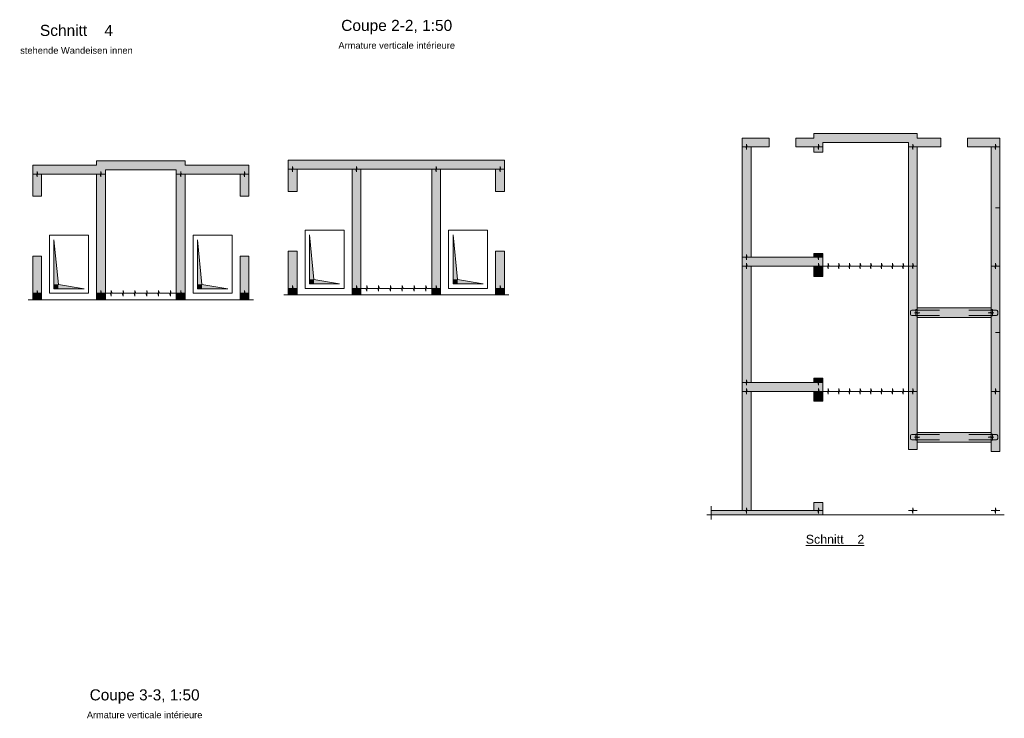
# Model space of a CAD drawing. Header units: metres. Extents: x 1.3 to 56.7, y 2.9 to 40.9.
# Tile 5 of 5: x 34.5 to 56.7, y 25.1 to 40.9. Entities that reach past the tile are written whole.
import ezdxf

# ---------------------------------------------------------------- set-up
doc = ezdxf.new("R2010")
doc.units = ezdxf.units.M
doc.header["$LTSCALE"] = 0.1
doc.linetypes.add('AUSGEZOGEN', pattern=[0])
doc.linetypes.add('STRICHLINIE_S4', pattern=[0.165, 0.125, -0.04])
for name, color, linetype, lineweight in [('XR$1$Béton coupé', 117, 'AUSGEZOGEN', 50), ('XR$1$Béton masqué avant', 117, 'STRICHLINIE_S4', 25), ('XR$1$Joints de bétonnage', 7, 'AUSGEZOGEN', 25), ('XR$1$Limite de coupe', 7, 'AUSGEZOGEN', 25), ('XR$1$Surface hachurée', 7, 'AUSGEZOGEN', 25), ('XR$1$Symboles réservations', 117, 'AUSGEZOGEN', 35), ('XR$1$Texte coupe', 7, 'AUSGEZOGEN', 25), ('XR$1$Éléments incorporés mur', 5, 'AUSGEZOGEN', 35)]:
    doc.layers.add(name, color=color, linetype=linetype, lineweight=lineweight)
doc.styles.add('ARIAL', font='arial.ttf')

msp = doc.modelspace()

# ---------------------------------------------------------------- hatches: boundary and pattern name
at = {"layer": 'XR$1$Surface hachurée', "linetype": 'AUSGEZOGEN', "lineweight": 13, "transparency": 33554687}
for points in [[(50.76, 38.026), (51.37, 38.026), (51.37, 38.226), (50.76, 38.226)], [(52.38, 37.906), (52.58, 37.906), (52.58, 38.126), (54.71, 38.126), (54.71, 38.326), (52.38, 38.326), (52.38, 38.226), (51.97, 38.226), (51.97, 38.026), (52.38, 38.026)], [(54.71, 38.026), (55.242, 38.026), (55.242, 38.226), (54.71, 38.226)], [(56.575, 38.226), (55.842, 38.226), (55.842, 38.026), (56.575, 38.026)], [(50.76, 38.026), (50.76, 32.706), (50.96, 32.706), (50.96, 35.336), (52.58, 35.336), (52.58, 35.536), (50.96, 35.536), (50.96, 38.026)], [(54.51, 35.336), (54.71, 35.336), (54.71, 38.126), (54.51, 38.126)], [(34.75, 37.61), (34.75, 37.41), (36.39, 37.41), (36.39, 37.61)], [(36.19, 37.71), (36.19, 37.61), (36.39, 37.61), (36.39, 37.51), (37.99, 37.51), (37.99, 37.61), (38.19, 37.61), (38.19, 37.71)], [(37.99, 37.61), (37.99, 37.41), (39.63, 37.41), (39.63, 37.61)], [(40.516, 37.722), (40.516, 37.522), (42.156, 37.522), (42.156, 37.722)], [(42.156, 37.522), (43.756, 37.522), (43.756, 37.722), (42.156, 37.722)], [(43.756, 37.722), (43.756, 37.522), (45.396, 37.522), (45.396, 37.722)], [(34.75, 36.91), (34.95, 36.91), (34.95, 37.41), (34.75, 37.41)], [(36.19, 34.72), (36.39, 34.72), (36.39, 37.41), (36.19, 37.41)], [(37.99, 34.72), (38.19, 34.72), (38.19, 37.41), (37.99, 37.41)], [(39.43, 36.91), (39.63, 36.91), (39.63, 37.41), (39.43, 37.41)], [(40.516, 37.022), (40.716, 37.022), (40.716, 37.522), (40.516, 37.522)], [(41.956, 34.832), (42.156, 34.832), (42.156, 37.522), (41.956, 37.522)], [(43.756, 34.832), (43.956, 34.832), (43.956, 37.522), (43.756, 37.522)], [(45.196, 37.022), (45.396, 37.022), (45.396, 37.522), (45.196, 37.522)], [(34.75, 34.72), (34.95, 34.72), (34.95, 35.56), (34.75, 35.56)], [(39.43, 34.72), (39.63, 34.72), (39.63, 35.56), (39.43, 35.56)], [(40.516, 34.832), (40.716, 34.832), (40.716, 35.672), (40.516, 35.672)], [(45.196, 34.832), (45.396, 34.832), (45.396, 35.672), (45.196, 35.672)], [(52.58, 35.616), (52.38, 35.616), (52.38, 35.536), (52.58, 35.536)], [(52.38, 35.096), (52.58, 35.096), (52.58, 35.336), (52.38, 35.336)], [(34.75, 34.57), (34.95, 34.57), (34.95, 34.72), (34.75, 34.72)], [(36.19, 34.57), (36.39, 34.57), (36.39, 34.72), (36.19, 34.72)], [(37.99, 34.57), (38.19, 34.57), (38.19, 34.72), (37.99, 34.72)], [(39.43, 34.57), (39.63, 34.57), (39.63, 34.72), (39.43, 34.72)], [(40.516, 34.682), (40.716, 34.682), (40.716, 34.832), (40.516, 34.832)], [(41.956, 34.682), (42.156, 34.682), (42.156, 34.832), (41.956, 34.832)], [(43.756, 34.682), (43.956, 34.682), (43.956, 34.832), (43.756, 34.832)], [(45.196, 34.682), (45.396, 34.682), (45.396, 34.832), (45.196, 34.832)], [(50.76, 32.706), (50.76, 29.816), (50.96, 29.816), (50.96, 32.506), (52.58, 32.506), (52.58, 32.706)], [(52.58, 32.806), (52.38, 32.806), (52.38, 32.706), (52.58, 32.706)], [(52.38, 32.286), (52.58, 32.286), (52.58, 32.506), (52.38, 32.506)], [(52.58, 29.716), (52.58, 29.996), (52.38, 29.996), (52.38, 29.816), (50.06, 29.816), (50.06, 29.716)]]:
    msp.add_hatch(color=91, dxfattribs=at).paths.add_polyline_path(points)
at = {"layer": 'XR$1$Surface hachurée', "linetype": 'AUSGEZOGEN', "lineweight": 25, "transparency": 33554687}
for points in [[(56.375, 35.336), (56.575, 35.336), (56.575, 38.026), (56.375, 38.026)], [(54.71, 35.336), (54.51, 35.336), (54.51, 32.506), (54.71, 32.506)], [(56.375, 35.336), (56.375, 32.506), (56.575, 32.506), (56.575, 35.336)], [(54.71, 34.171), (56.375, 34.171), (56.375, 34.391), (54.71, 34.391)], [(54.51, 32.506), (54.51, 31.196), (54.71, 31.196), (54.71, 31.361), (56.375, 31.361), (56.375, 31.146), (56.575, 31.146), (56.575, 32.506), (56.375, 32.506), (56.375, 31.581), (54.71, 31.581), (54.71, 32.506)]]:
    msp.add_hatch(color=91, dxfattribs=at).paths.add_polyline_path(points)
at = {"layer": 'XR$1$Symboles réservations', "linetype": 'AUSGEZOGEN', "lineweight": 13, "transparency": 33554687}
for points in [[(40.996, 36.042), (40.996, 35.032), (41.096, 35.032)], [(44.236, 36.042), (44.236, 35.032), (44.336, 35.032)], [(35.23, 35.93), (35.23, 34.92), (35.33, 34.92)], [(38.47, 35.93), (38.47, 34.92), (38.57, 34.92)], [(35.33, 34.92), (35.23, 34.92), (35.23, 34.82), (35.33, 34.82)], [(35.33, 34.92), (35.33, 34.82), (35.91, 34.82)], [(38.57, 34.92), (38.47, 34.92), (38.47, 34.82), (38.57, 34.82)], [(38.57, 34.92), (38.57, 34.82), (39.15, 34.82)], [(41.096, 35.032), (40.996, 35.032), (40.996, 34.932), (41.096, 34.932)], [(41.096, 35.032), (41.096, 34.932), (41.676, 34.932)], [(44.336, 35.032), (44.236, 35.032), (44.236, 34.932), (44.336, 34.932)], [(44.336, 35.032), (44.336, 34.932), (44.916, 34.932)]]:
    msp.add_hatch(color=7, dxfattribs=at).paths.add_polyline_path(points)

# ---------------------------------------------------------------- linework, layer by layer
at = {"layer": 'XR$1$Béton coupé', "color": 8, "linetype": 'AUSGEZOGEN', "lineweight": 13, "transparency": 33554687}
for p, q in [((50.76, 38.226), (50.76, 38.026)), ((51.37, 38.226), (50.76, 38.226)), ((51.37, 38.226), (51.37, 38.026)), ((51.97, 38.226), (51.97, 38.026)), ((52.38, 38.226), (51.97, 38.226)), ((54.71, 38.326), (52.38, 38.326)), ((52.38, 38.326), (52.38, 38.226)), ((54.71, 38.226), (54.71, 38.326)), ((55.242, 38.226), (54.71, 38.226)), ((55.242, 38.226), (55.242, 38.026)), ((55.842, 38.226), (55.842, 38.026)), ((56.575, 38.226), (55.842, 38.226)), ((56.575, 38.226), (56.375, 38.226)), ((56.575, 38.026), (56.575, 38.226)), ((56.575, 35.336), (56.575, 38.226)), ((50.76, 38.026), (50.76, 35.536)), ((50.96, 35.536), (50.96, 38.026)), ((50.96, 38.026), (51.37, 38.026)), ((51.97, 38.026), (52.38, 38.026)), ((52.38, 38.026), (52.38, 37.906)), ((52.58, 38.126), (54.51, 38.126)), ((52.58, 37.906), (52.58, 38.126)), ((52.58, 38.126), (54.51, 38.126)), ((54.51, 38.126), (54.51, 35.336)), ((54.71, 35.336), (54.71, 38.026)), ((54.71, 38.026), (55.242, 38.026)), ((55.842, 38.026), (56.375, 38.026)), ((56.375, 38.026), (56.375, 35.336)), ((52.38, 37.906), (52.58, 37.906)), ((36.19, 37.61), (34.75, 37.61)), ((34.75, 37.61), (34.75, 37.41)), ((38.19, 37.71), (36.19, 37.71)), ((36.19, 37.71), (36.19, 37.61)), ((38.19, 37.61), (38.19, 37.71)), ((39.63, 37.61), (38.19, 37.61)), ((39.63, 37.41), (39.63, 37.61)), ((41.956, 37.722), (40.516, 37.722)), ((40.516, 37.722), (40.516, 37.522)), ((43.956, 37.722), (41.956, 37.722)), ((45.396, 37.722), (43.956, 37.722)), ((45.396, 37.522), (45.396, 37.722)), ((34.75, 37.41), (34.75, 36.91)), ((34.95, 36.91), (34.95, 37.41)), ((34.95, 37.41), (36.19, 37.41)), ((36.19, 37.41), (36.19, 34.57)), ((36.39, 37.51), (37.99, 37.51)), ((36.39, 34.57), (36.39, 37.51)), ((37.99, 37.51), (37.99, 34.57)), ((38.19, 37.41), (39.43, 37.41)), ((38.19, 34.57), (38.19, 37.41)), ((39.43, 37.41), (39.43, 36.91)), ((39.63, 36.91), (39.63, 37.41)), ((40.516, 37.522), (40.516, 37.022)), ((40.716, 37.022), (40.716, 37.522)), ((40.716, 37.522), (41.956, 37.522)), ((41.956, 37.522), (41.956, 34.682)), ((42.156, 37.522), (43.756, 37.522)), ((42.156, 34.682), (42.156, 37.522)), ((43.756, 37.522), (43.756, 34.682)), ((43.956, 37.522), (45.196, 37.522)), ((43.956, 34.682), (43.956, 37.522)), ((45.196, 37.522), (45.196, 37.022)), ((45.396, 37.022), (45.396, 37.522)), ((34.75, 36.91), (34.95, 36.91)), ((39.43, 36.91), (39.63, 36.91)), ((40.516, 37.022), (40.716, 37.022)), ((45.196, 37.022), (45.396, 37.022)), ((34.95, 35.56), (34.75, 35.56)), ((34.75, 35.56), (34.75, 34.57)), ((34.95, 34.57), (34.95, 35.56)), ((39.63, 35.56), (39.43, 35.56)), ((39.43, 35.56), (39.43, 34.57)), ((39.63, 34.57), (39.63, 35.56)), ((40.716, 35.672), (40.516, 35.672)), ((40.516, 35.672), (40.516, 34.682)), ((40.716, 34.682), (40.716, 35.672)), ((45.396, 35.672), (45.196, 35.672)), ((45.196, 35.672), (45.196, 34.682)), ((45.396, 34.682), (45.396, 35.672)), ((52.58, 35.616), (52.38, 35.616)), ((52.38, 35.616), (52.38, 35.536)), ((52.58, 35.536), (52.58, 35.616)), ((50.76, 35.536), (50.76, 35.336)), ((50.76, 35.336), (50.76, 32.706)), ((52.38, 35.536), (50.96, 35.536)), ((50.96, 32.706), (50.96, 35.336)), ((50.96, 35.336), (52.38, 35.336)), ((52.38, 35.336), (52.38, 35.096)), ((52.58, 35.336), (52.58, 35.536)), ((52.58, 35.096), (52.58, 35.336)), ((54.51, 35.336), (54.51, 32.506)), ((54.71, 34.391), (54.71, 35.336)), ((56.375, 35.336), (56.375, 34.391)), ((56.575, 32.506), (56.575, 35.336)), ((52.38, 35.096), (52.58, 35.096)), ((56.375, 34.391), (54.71, 34.391)), ((54.71, 34.171), (56.375, 34.171)), ((54.71, 32.506), (54.71, 34.171)), ((56.375, 34.171), (56.375, 32.506)), ((50.76, 32.706), (50.76, 32.506)), ((52.38, 32.706), (50.96, 32.706)), ((52.58, 32.806), (52.38, 32.806)), ((52.38, 32.806), (52.38, 32.706)), ((52.58, 32.706), (52.58, 32.806)), ((52.58, 32.506), (52.58, 32.706)), ((50.76, 32.506), (50.76, 29.816)), ((50.96, 29.816), (50.96, 32.506)), ((50.96, 32.506), (52.38, 32.506)), ((52.38, 32.506), (52.38, 32.286)), ((52.58, 32.286), (52.58, 32.506)), ((54.51, 32.506), (54.51, 31.196)), ((54.71, 31.581), (54.71, 32.506)), ((56.375, 32.506), (56.375, 31.581)), ((56.575, 31.146), (56.575, 32.506)), ((52.38, 32.286), (52.58, 32.286)), ((56.375, 31.581), (54.71, 31.581)), ((54.71, 31.196), (54.71, 31.361)), ((54.71, 31.361), (56.375, 31.361)), ((56.375, 31.361), (56.375, 31.146)), ((54.51, 31.196), (54.71, 31.196)), ((56.375, 31.146), (56.575, 31.146)), ((52.58, 29.996), (52.38, 29.996)), ((52.38, 29.996), (52.38, 29.816)), ((52.58, 29.816), (52.58, 29.996)), ((50.06, 29.916), (50.06, 29.616)), ((50.76, 29.816), (50.06, 29.816)), ((52.38, 29.816), (50.96, 29.816)), ((52.58, 29.716), (52.58, 29.816)), ((49.96, 29.716), (56.675, 29.716))]:
    msp.add_line(p, q, dxfattribs=at)
at = {"layer": 'XR$1$Béton masqué avant', "color": 8, "linetype": 'STRICHLINIE_S4', "lineweight": 13, "transparency": 33554687}
for p, q in [((56.575, 36.646), (56.375, 36.646)), ((56.575, 33.836), (56.375, 33.836))]:
    msp.add_line(p, q, dxfattribs=at)
at = {"layer": 'XR$1$Joints de bétonnage', "color": 8, "linetype": 'AUSGEZOGEN', "lineweight": 13, "transparency": 33554687}
for p, q in [((50.846, 38.026), (50.76, 38.026)), ((50.86, 37.963), (50.846, 38.026)), ((50.86, 38.026), (50.86, 38.088)), ((50.86, 38.088), (50.874, 38.026)), ((50.86, 38.026), (50.86, 37.963)), ((50.96, 38.026), (50.874, 38.026)), ((52.38, 38.026), (52.466, 38.026)), ((52.48, 37.963), (52.466, 38.026)), ((52.48, 38.026), (52.48, 38.088)), ((52.48, 38.088), (52.494, 38.026)), ((52.48, 38.026), (52.48, 37.963)), ((52.494, 38.026), (52.58, 38.026)), ((54.51, 38.026), (54.596, 38.026)), ((54.61, 37.963), (54.596, 38.026)), ((54.61, 38.026), (54.61, 38.088)), ((54.61, 38.088), (54.624, 38.026)), ((54.61, 38.026), (54.61, 37.963)), ((54.624, 38.026), (54.71, 38.026)), ((56.375, 38.026), (56.461, 38.026)), ((56.475, 37.963), (56.461, 38.026)), ((56.475, 38.026), (56.475, 38.088)), ((56.475, 38.088), (56.489, 38.026)), ((56.475, 38.026), (56.475, 37.963)), ((56.489, 38.026), (56.575, 38.026)), ((40.616, 37.522), (40.616, 37.585)), ((40.616, 37.585), (40.63, 37.522)), ((42.056, 37.522), (42.056, 37.585)), ((42.056, 37.585), (42.07, 37.522)), ((43.856, 37.522), (43.856, 37.585)), ((43.856, 37.585), (43.87, 37.522)), ((45.296, 37.522), (45.296, 37.585)), ((45.296, 37.585), (45.31, 37.522)), ((34.75, 37.41), (34.836, 37.41)), ((34.85, 37.348), (34.836, 37.41)), ((34.85, 37.41), (34.85, 37.473)), ((34.85, 37.473), (34.864, 37.41)), ((34.85, 37.41), (34.85, 37.348)), ((34.864, 37.41), (34.95, 37.41)), ((36.19, 37.41), (36.276, 37.41)), ((36.29, 37.348), (36.276, 37.41)), ((36.29, 37.41), (36.29, 37.473)), ((36.29, 37.473), (36.304, 37.41)), ((36.29, 37.41), (36.29, 37.348)), ((36.304, 37.41), (36.39, 37.41)), ((37.99, 37.41), (38.076, 37.41)), ((38.09, 37.348), (38.076, 37.41)), ((38.09, 37.41), (38.09, 37.473)), ((38.09, 37.473), (38.104, 37.41)), ((38.09, 37.41), (38.09, 37.348)), ((38.104, 37.41), (38.19, 37.41)), ((39.43, 37.41), (39.516, 37.41)), ((39.53, 37.348), (39.516, 37.41)), ((39.53, 37.41), (39.53, 37.473)), ((39.53, 37.473), (39.544, 37.41)), ((39.53, 37.41), (39.53, 37.348)), ((39.544, 37.41), (39.63, 37.41)), ((40.516, 37.522), (40.602, 37.522)), ((40.616, 37.46), (40.602, 37.522)), ((40.616, 37.522), (40.616, 37.46)), ((40.63, 37.522), (40.716, 37.522)), ((41.956, 37.522), (42.042, 37.522)), ((42.056, 37.46), (42.042, 37.522)), ((42.056, 37.522), (42.056, 37.46)), ((42.07, 37.522), (42.156, 37.522)), ((43.756, 37.522), (43.842, 37.522)), ((43.856, 37.46), (43.842, 37.522)), ((43.856, 37.522), (43.856, 37.46)), ((43.87, 37.522), (43.956, 37.522)), ((45.196, 37.522), (45.282, 37.522)), ((45.296, 37.46), (45.282, 37.522)), ((45.296, 37.522), (45.296, 37.46)), ((45.31, 37.522), (45.396, 37.522)), ((50.86, 35.536), (50.86, 35.598)), ((50.86, 35.598), (50.874, 35.536)), ((52.48, 35.536), (52.48, 35.598)), ((52.48, 35.598), (52.494, 35.536)), ((50.846, 35.536), (50.76, 35.536)), ((50.846, 35.336), (50.76, 35.336)), ((50.86, 35.473), (50.846, 35.536)), ((50.86, 35.273), (50.846, 35.336)), ((50.86, 35.536), (50.86, 35.473)), ((50.86, 35.336), (50.86, 35.398)), ((50.86, 35.398), (50.874, 35.336)), ((50.86, 35.336), (50.86, 35.273)), ((50.96, 35.536), (50.874, 35.536)), ((50.96, 35.336), (50.874, 35.336)), ((52.38, 35.536), (52.466, 35.536)), ((52.38, 35.336), (52.466, 35.336)), ((52.48, 35.473), (52.466, 35.536)), ((52.48, 35.273), (52.466, 35.336)), ((52.48, 35.536), (52.48, 35.473)), ((52.48, 35.336), (52.48, 35.398)), ((52.48, 35.398), (52.494, 35.336)), ((52.48, 35.336), (52.48, 35.273)), ((52.494, 35.536), (52.58, 35.536)), ((52.494, 35.336), (52.58, 35.336)), ((52.683, 35.336), (52.58, 35.336)), ((52.7, 35.273), (52.683, 35.336)), ((52.7, 35.336), (52.7, 35.398)), ((52.7, 35.398), (52.717, 35.336)), ((52.7, 35.336), (52.7, 35.273)), ((52.821, 35.336), (52.717, 35.336)), ((52.925, 35.336), (52.821, 35.336)), ((52.942, 35.273), (52.925, 35.336)), ((52.942, 35.336), (52.942, 35.398)), ((52.942, 35.398), (52.958, 35.336)), ((52.942, 35.336), (52.942, 35.273)), ((53.062, 35.336), (52.958, 35.336)), ((53.166, 35.336), (53.062, 35.336)), ((53.183, 35.273), (53.166, 35.336)), ((53.183, 35.336), (53.183, 35.398)), ((53.183, 35.398), (53.2, 35.336)), ((53.183, 35.336), (53.183, 35.273)), ((53.303, 35.336), (53.2, 35.336)), ((53.407, 35.336), (53.303, 35.336)), ((53.424, 35.273), (53.407, 35.336)), ((53.424, 35.336), (53.424, 35.398)), ((53.424, 35.398), (53.441, 35.336)), ((53.424, 35.336), (53.424, 35.273)), ((53.545, 35.336), (53.441, 35.336)), ((53.648, 35.336), (53.545, 35.336)), ((53.665, 35.273), (53.648, 35.336)), ((53.665, 35.336), (53.665, 35.398)), ((53.665, 35.398), (53.682, 35.336)), ((53.665, 35.336), (53.665, 35.273)), ((53.786, 35.336), (53.682, 35.336)), ((53.89, 35.336), (53.786, 35.336)), ((53.907, 35.273), (53.89, 35.336)), ((53.907, 35.336), (53.907, 35.398)), ((53.907, 35.398), (53.923, 35.336)), ((53.907, 35.336), (53.907, 35.273)), ((54.027, 35.336), (53.923, 35.336)), ((54.131, 35.336), (54.027, 35.336)), ((54.148, 35.273), (54.131, 35.336)), ((54.148, 35.336), (54.148, 35.398)), ((54.148, 35.398), (54.165, 35.336)), ((54.148, 35.336), (54.148, 35.273)), ((54.268, 35.336), (54.165, 35.336)), ((54.372, 35.336), (54.268, 35.336)), ((54.389, 35.273), (54.372, 35.336)), ((54.389, 35.336), (54.389, 35.398)), ((54.389, 35.398), (54.406, 35.336)), ((54.389, 35.336), (54.389, 35.273)), ((54.51, 35.336), (54.406, 35.336)), ((54.596, 35.336), (54.51, 35.336)), ((54.61, 35.273), (54.596, 35.336)), ((54.61, 35.336), (54.61, 35.398)), ((54.61, 35.398), (54.624, 35.336)), ((54.61, 35.336), (54.61, 35.273)), ((54.71, 35.336), (54.624, 35.336)), ((56.375, 35.336), (56.461, 35.336)), ((56.475, 35.273), (56.461, 35.336)), ((56.475, 35.336), (56.475, 35.398)), ((56.475, 35.398), (56.489, 35.336)), ((56.475, 35.336), (56.475, 35.273)), ((56.489, 35.336), (56.575, 35.336)), ((40.616, 34.832), (40.616, 34.895)), ((40.616, 34.895), (40.63, 34.832)), ((42.056, 34.832), (42.056, 34.895)), ((42.056, 34.895), (42.07, 34.832)), ((42.29, 34.832), (42.29, 34.895)), ((42.29, 34.895), (42.308, 34.832)), ((42.556, 34.832), (42.556, 34.895)), ((42.556, 34.895), (42.575, 34.832)), ((42.823, 34.832), (42.823, 34.895)), ((42.823, 34.895), (42.842, 34.832)), ((43.09, 34.832), (43.09, 34.895)), ((43.09, 34.895), (43.108, 34.832)), ((43.356, 34.832), (43.356, 34.895)), ((43.356, 34.895), (43.375, 34.832)), ((43.623, 34.832), (43.623, 34.895)), ((43.623, 34.895), (43.642, 34.832)), ((43.856, 34.832), (43.856, 34.895)), ((43.856, 34.895), (43.87, 34.832)), ((45.296, 34.832), (45.296, 34.895)), ((45.296, 34.895), (45.31, 34.832)), ((34.75, 34.72), (34.836, 34.72)), ((34.85, 34.658), (34.836, 34.72)), ((34.85, 34.72), (34.85, 34.783)), ((34.85, 34.783), (34.864, 34.72)), ((34.85, 34.72), (34.85, 34.658)), ((34.864, 34.72), (34.95, 34.72)), ((36.19, 34.72), (36.276, 34.72)), ((36.29, 34.658), (36.276, 34.72)), ((36.29, 34.72), (36.29, 34.783)), ((36.29, 34.783), (36.304, 34.72)), ((36.29, 34.72), (36.29, 34.658)), ((36.304, 34.72), (36.39, 34.72)), ((36.504, 34.72), (36.39, 34.72)), ((36.523, 34.658), (36.504, 34.72)), ((36.523, 34.72), (36.523, 34.783)), ((36.523, 34.783), (36.542, 34.72)), ((36.523, 34.72), (36.523, 34.658)), ((36.656, 34.72), (36.542, 34.72)), ((36.771, 34.72), (36.656, 34.72)), ((36.79, 34.658), (36.771, 34.72)), ((36.79, 34.72), (36.79, 34.783)), ((36.79, 34.783), (36.808, 34.72)), ((36.79, 34.72), (36.79, 34.658)), ((36.923, 34.72), (36.808, 34.72)), ((37.038, 34.72), (36.923, 34.72)), ((37.056, 34.658), (37.038, 34.72)), ((37.056, 34.72), (37.056, 34.783)), ((37.056, 34.783), (37.075, 34.72)), ((37.056, 34.72), (37.056, 34.658)), ((37.19, 34.72), (37.075, 34.72)), ((37.304, 34.72), (37.19, 34.72)), ((37.323, 34.658), (37.304, 34.72)), ((37.323, 34.72), (37.323, 34.783)), ((37.323, 34.783), (37.342, 34.72)), ((37.323, 34.72), (37.323, 34.658)), ((37.456, 34.72), (37.342, 34.72)), ((37.571, 34.72), (37.456, 34.72)), ((37.59, 34.658), (37.571, 34.72)), ((37.59, 34.72), (37.59, 34.783)), ((37.59, 34.783), (37.608, 34.72)), ((37.59, 34.72), (37.59, 34.658)), ((37.723, 34.72), (37.608, 34.72)), ((37.838, 34.72), (37.723, 34.72)), ((37.856, 34.658), (37.838, 34.72)), ((37.856, 34.72), (37.856, 34.783)), ((37.856, 34.783), (37.875, 34.72)), ((37.856, 34.72), (37.856, 34.658)), ((37.99, 34.72), (37.875, 34.72)), ((37.99, 34.72), (38.076, 34.72)), ((38.09, 34.658), (38.076, 34.72)), ((38.09, 34.72), (38.09, 34.783)), ((38.09, 34.783), (38.104, 34.72)), ((38.09, 34.72), (38.09, 34.658)), ((38.104, 34.72), (38.19, 34.72)), ((39.43, 34.72), (39.516, 34.72)), ((39.53, 34.658), (39.516, 34.72)), ((39.53, 34.72), (39.53, 34.783)), ((39.53, 34.783), (39.544, 34.72)), ((39.53, 34.72), (39.53, 34.658)), ((39.544, 34.72), (39.63, 34.72)), ((40.516, 34.832), (40.602, 34.832)), ((40.616, 34.77), (40.602, 34.832)), ((40.616, 34.832), (40.616, 34.77)), ((40.63, 34.832), (40.716, 34.832)), ((41.956, 34.832), (42.042, 34.832)), ((42.056, 34.77), (42.042, 34.832)), ((42.056, 34.832), (42.056, 34.77)), ((42.07, 34.832), (42.156, 34.832)), ((42.271, 34.832), (42.156, 34.832)), ((42.29, 34.77), (42.271, 34.832)), ((42.29, 34.832), (42.29, 34.77)), ((42.423, 34.832), (42.308, 34.832)), ((42.538, 34.832), (42.423, 34.832)), ((42.556, 34.77), (42.538, 34.832)), ((42.556, 34.832), (42.556, 34.77)), ((42.69, 34.832), (42.575, 34.832)), ((42.804, 34.832), (42.69, 34.832)), ((42.823, 34.77), (42.804, 34.832)), ((42.823, 34.832), (42.823, 34.77)), ((42.956, 34.832), (42.842, 34.832)), ((43.071, 34.832), (42.956, 34.832)), ((43.09, 34.77), (43.071, 34.832)), ((43.09, 34.832), (43.09, 34.77)), ((43.223, 34.832), (43.108, 34.832)), ((43.338, 34.832), (43.223, 34.832)), ((43.356, 34.77), (43.338, 34.832)), ((43.356, 34.832), (43.356, 34.77)), ((43.49, 34.832), (43.375, 34.832)), ((43.604, 34.832), (43.49, 34.832)), ((43.623, 34.77), (43.604, 34.832)), ((43.623, 34.832), (43.623, 34.77)), ((43.756, 34.832), (43.642, 34.832)), ((43.756, 34.832), (43.842, 34.832)), ((43.856, 34.77), (43.842, 34.832)), ((43.856, 34.832), (43.856, 34.77)), ((43.87, 34.832), (43.956, 34.832)), ((45.196, 34.832), (45.282, 34.832)), ((45.296, 34.77), (45.282, 34.832)), ((45.296, 34.832), (45.296, 34.77)), ((45.31, 34.832), (45.396, 34.832)), ((54.647, 34.281), (54.71, 34.296)), ((54.71, 34.281), (54.647, 34.281)), ((54.71, 34.296), (54.71, 34.391)), ((54.71, 34.281), (54.772, 34.281)), ((54.772, 34.281), (54.71, 34.266)), ((54.71, 34.171), (54.71, 34.266)), ((56.312, 34.281), (56.375, 34.296)), ((56.375, 34.281), (56.312, 34.281)), ((56.375, 34.296), (56.375, 34.391)), ((56.375, 34.281), (56.437, 34.281)), ((56.437, 34.281), (56.375, 34.266)), ((56.375, 34.171), (56.375, 34.266)), ((50.846, 32.706), (50.76, 32.706)), ((50.86, 32.643), (50.846, 32.706)), ((50.86, 32.706), (50.86, 32.768)), ((50.86, 32.768), (50.874, 32.706)), ((50.86, 32.706), (50.86, 32.643)), ((50.96, 32.706), (50.874, 32.706)), ((52.38, 32.706), (52.466, 32.706)), ((52.48, 32.643), (52.466, 32.706)), ((52.48, 32.706), (52.48, 32.768)), ((52.48, 32.768), (52.494, 32.706)), ((52.48, 32.706), (52.48, 32.643)), ((52.494, 32.706), (52.58, 32.706)), ((50.846, 32.506), (50.76, 32.506)), ((50.86, 32.443), (50.846, 32.506)), ((50.86, 32.506), (50.86, 32.568)), ((50.86, 32.568), (50.874, 32.506)), ((50.86, 32.506), (50.86, 32.443)), ((50.96, 32.506), (50.874, 32.506)), ((52.38, 32.506), (52.466, 32.506)), ((52.48, 32.443), (52.466, 32.506)), ((52.48, 32.506), (52.48, 32.568)), ((52.48, 32.568), (52.494, 32.506)), ((52.48, 32.506), (52.48, 32.443)), ((52.494, 32.506), (52.58, 32.506)), ((52.683, 32.506), (52.58, 32.506)), ((52.7, 32.443), (52.683, 32.506)), ((52.7, 32.506), (52.7, 32.568)), ((52.7, 32.568), (52.717, 32.506)), ((52.7, 32.506), (52.7, 32.443)), ((52.821, 32.506), (52.717, 32.506)), ((52.925, 32.506), (52.821, 32.506)), ((52.942, 32.443), (52.925, 32.506)), ((52.942, 32.506), (52.942, 32.568)), ((52.942, 32.568), (52.958, 32.506)), ((52.942, 32.506), (52.942, 32.443)), ((53.062, 32.506), (52.958, 32.506)), ((53.166, 32.506), (53.062, 32.506)), ((53.183, 32.443), (53.166, 32.506)), ((53.183, 32.506), (53.183, 32.568)), ((53.183, 32.568), (53.2, 32.506)), ((53.183, 32.506), (53.183, 32.443)), ((53.303, 32.506), (53.2, 32.506)), ((53.407, 32.506), (53.303, 32.506)), ((53.424, 32.443), (53.407, 32.506)), ((53.424, 32.506), (53.424, 32.568)), ((53.424, 32.568), (53.441, 32.506)), ((53.424, 32.506), (53.424, 32.443)), ((53.545, 32.506), (53.441, 32.506)), ((53.648, 32.506), (53.545, 32.506)), ((53.665, 32.443), (53.648, 32.506)), ((53.665, 32.506), (53.665, 32.568)), ((53.665, 32.568), (53.682, 32.506)), ((53.665, 32.506), (53.665, 32.443)), ((53.786, 32.506), (53.682, 32.506)), ((53.89, 32.506), (53.786, 32.506)), ((53.907, 32.443), (53.89, 32.506)), ((53.907, 32.506), (53.907, 32.568)), ((53.907, 32.568), (53.923, 32.506)), ((53.907, 32.506), (53.907, 32.443)), ((54.027, 32.506), (53.923, 32.506)), ((54.131, 32.506), (54.027, 32.506)), ((54.148, 32.443), (54.131, 32.506)), ((54.148, 32.506), (54.148, 32.568)), ((54.148, 32.568), (54.165, 32.506)), ((54.148, 32.506), (54.148, 32.443)), ((54.268, 32.506), (54.165, 32.506)), ((54.372, 32.506), (54.268, 32.506)), ((54.389, 32.443), (54.372, 32.506)), ((54.389, 32.506), (54.389, 32.568)), ((54.389, 32.568), (54.406, 32.506)), ((54.389, 32.506), (54.389, 32.443)), ((54.51, 32.506), (54.406, 32.506)), ((54.596, 32.506), (54.51, 32.506)), ((54.61, 32.443), (54.596, 32.506)), ((54.61, 32.506), (54.61, 32.568)), ((54.61, 32.568), (54.624, 32.506)), ((54.61, 32.506), (54.61, 32.443)), ((54.71, 32.506), (54.624, 32.506)), ((56.461, 32.506), (56.375, 32.506)), ((56.475, 32.443), (56.461, 32.506)), ((56.475, 32.506), (56.475, 32.568)), ((56.475, 32.568), (56.489, 32.506)), ((56.475, 32.506), (56.475, 32.443)), ((56.575, 32.506), (56.489, 32.506)), ((54.71, 31.486), (54.71, 31.581)), ((56.375, 31.486), (56.375, 31.581)), ((54.647, 31.471), (54.71, 31.486)), ((54.71, 31.471), (54.647, 31.471)), ((54.71, 31.471), (54.772, 31.471)), ((54.772, 31.471), (54.71, 31.456)), ((54.71, 31.361), (54.71, 31.456)), ((56.312, 31.471), (56.375, 31.486)), ((56.375, 31.471), (56.312, 31.471)), ((56.375, 31.471), (56.437, 31.471)), ((56.437, 31.471), (56.375, 31.456)), ((56.375, 31.361), (56.375, 31.456)), ((50.76, 29.816), (50.846, 29.816)), ((50.86, 29.753), (50.846, 29.816)), ((50.86, 29.816), (50.86, 29.878)), ((50.86, 29.878), (50.874, 29.816)), ((50.86, 29.816), (50.86, 29.753)), ((50.874, 29.816), (50.96, 29.816)), ((52.38, 29.816), (52.466, 29.816)), ((52.48, 29.753), (52.466, 29.816)), ((52.48, 29.816), (52.48, 29.878)), ((52.48, 29.878), (52.494, 29.816)), ((52.48, 29.816), (52.48, 29.753)), ((52.494, 29.816), (52.58, 29.816)), ((54.51, 29.816), (54.596, 29.816)), ((54.61, 29.753), (54.596, 29.816)), ((54.61, 29.816), (54.61, 29.878)), ((54.61, 29.878), (54.624, 29.816)), ((54.61, 29.816), (54.61, 29.753)), ((54.624, 29.816), (54.71, 29.816)), ((56.375, 29.816), (56.461, 29.816)), ((56.475, 29.753), (56.461, 29.816)), ((56.475, 29.816), (56.475, 29.878)), ((56.475, 29.878), (56.489, 29.816)), ((56.475, 29.816), (56.475, 29.753)), ((56.489, 29.816), (56.575, 29.816))]:
    msp.add_line(p, q, dxfattribs=at)
at = {"layer": 'XR$1$Limite de coupe', "color": 8, "linetype": 'AUSGEZOGEN', "lineweight": 13, "transparency": 33554687}
for p, q in [((40.416, 34.682), (45.496, 34.682)), ((34.65, 34.57), (39.73, 34.57))]:
    msp.add_line(p, q, dxfattribs=at)
at = {"layer": 'XR$1$Symboles réservations', "color": 8, "linetype": 'AUSGEZOGEN', "lineweight": 13, "transparency": 33554687}
for p, q in [((35.13, 36.03), (35.13, 34.72)), ((36.01, 36.03), (35.13, 36.03)), ((36.01, 34.72), (36.01, 36.03)), ((38.37, 36.03), (38.37, 34.72)), ((39.25, 36.03), (38.37, 36.03)), ((39.25, 34.72), (39.25, 36.03)), ((40.896, 36.142), (40.896, 34.832)), ((41.776, 36.142), (40.896, 36.142)), ((40.996, 36.042), (41.096, 35.032)), ((40.996, 34.932), (40.996, 36.042)), ((41.776, 34.832), (41.776, 36.142)), ((44.136, 36.142), (44.136, 34.832)), ((45.016, 36.142), (44.136, 36.142)), ((44.236, 36.042), (44.336, 35.032)), ((44.236, 34.932), (44.236, 36.042)), ((45.016, 34.832), (45.016, 36.142)), ((35.23, 35.93), (35.33, 34.92)), ((35.23, 34.82), (35.23, 35.93)), ((38.47, 35.93), (38.57, 34.92)), ((38.47, 34.82), (38.47, 35.93)), ((35.33, 34.92), (35.91, 34.82)), ((38.57, 34.92), (39.15, 34.82)), ((41.676, 34.932), (40.996, 34.932)), ((41.096, 35.032), (41.676, 34.932)), ((44.916, 34.932), (44.236, 34.932)), ((44.336, 35.032), (44.916, 34.932)), ((35.13, 34.72), (36.01, 34.72)), ((35.91, 34.82), (35.23, 34.82)), ((38.37, 34.72), (39.25, 34.72)), ((39.15, 34.82), (38.47, 34.82)), ((40.896, 34.832), (41.776, 34.832)), ((44.136, 34.832), (45.016, 34.832))]:
    msp.add_line(p, q, dxfattribs=at)
at = {"layer": 'XR$1$Éléments incorporés mur', "color": 8, "linetype": 'AUSGEZOGEN', "lineweight": 13, "transparency": 33554687}
for p, q in [((54.56, 34.311), (54.56, 34.251)), ((54.68, 34.341), (54.59, 34.341)), ((54.68, 34.221), (54.59, 34.221)), ((54.71, 34.351), (54.68, 34.351)), ((54.68, 34.351), (54.68, 34.211)), ((54.68, 34.341), (55.21, 34.341)), ((54.68, 34.221), (55.21, 34.221)), ((54.71, 34.351), (54.71, 34.211)), ((56.405, 34.341), (55.875, 34.341)), ((56.405, 34.221), (55.875, 34.221)), ((56.375, 34.351), (56.405, 34.351)), ((56.375, 34.351), (56.375, 34.211)), ((56.405, 34.351), (56.405, 34.211)), ((56.405, 34.341), (56.495, 34.341)), ((56.405, 34.221), (56.495, 34.221)), ((56.525, 34.311), (56.525, 34.251)), ((54.71, 34.211), (54.68, 34.211)), ((56.375, 34.211), (56.405, 34.211)), ((54.56, 31.501), (54.56, 31.441)), ((54.68, 31.531), (54.59, 31.531)), ((54.68, 31.411), (54.59, 31.411)), ((54.71, 31.541), (54.68, 31.541)), ((54.68, 31.541), (54.68, 31.401)), ((54.68, 31.531), (55.21, 31.531)), ((54.68, 31.411), (55.21, 31.411)), ((54.71, 31.401), (54.68, 31.401)), ((54.71, 31.541), (54.71, 31.401)), ((56.405, 31.531), (55.875, 31.531)), ((56.405, 31.411), (55.875, 31.411)), ((56.375, 31.541), (56.405, 31.541)), ((56.375, 31.541), (56.375, 31.401)), ((56.375, 31.401), (56.405, 31.401)), ((56.405, 31.541), (56.405, 31.401)), ((56.405, 31.531), (56.495, 31.531)), ((56.405, 31.411), (56.495, 31.411)), ((56.525, 31.501), (56.525, 31.441))]:
    msp.add_line(p, q, dxfattribs=at)
for centre, start, end in [((54.59, 34.311), 90, 180), ((54.59, 34.251), 180, 270), ((56.495, 34.311), 0, 90), ((56.495, 34.251), 270, 0), ((54.59, 31.501), 90, 180), ((54.59, 31.441), 180, 270), ((56.495, 31.501), 0, 90), ((56.495, 31.441), 270, 0)]:
    msp.add_arc(centre, 0.03, start, end, dxfattribs=at)

# ---------------------------------------------------------------- texts
at = {"layer": 'XR$1$Texte coupe', "color": 7, "linetype": 'AUSGEZOGEN', "lineweight": 13, "transparency": 33554687, "char_height": 0.25, "attachment_point": 2, "line_spacing_factor": 1.204819, "style": 'ARIAL'}
for s, insert, width in [('\\A1;Coupe 2-2, 1:50^J{\\H0.6x;Armature verticale intérieure}', (42.964, 40.893), 3.96528), ('\\A1;{\\fArial|i0|b0;\\H0.250000;\\W1.000000;\\C7;Schnitt    4}\\P{\\fArial|i0|b0;\\H0.150000;\\W1.000000;\\C7;stehende Wandeisen innen}\\P', (35.738, 40.78), 3.97481), ('\\A1;{\\W0.99;Coupe 3-3, 1:50^J\\H0.6x;Armature verticale intérieure}', (37.276, 25.78), 3.9243)]:
    msp.add_mtext(s, dxfattribs=dict(at, insert=insert, width=width))
at = {"layer": 'XR$1$Texte coupe', "color": 8, "linetype": 'AUSGEZOGEN', "lineweight": 13, "transparency": 33554687, "insert": (52.195, 29.065), "char_height": 0.2, "width": 1.41985, "attachment_point": 7, "style": 'ARIAL'}
msp.add_mtext('\\A1;{\\L\\fArial|i0|b0;\\H0.200000;\\W1.000000;\\C8;Schnitt    2\\l}\\P', dxfattribs=at)

doc.saveas('drawing.dxf')
